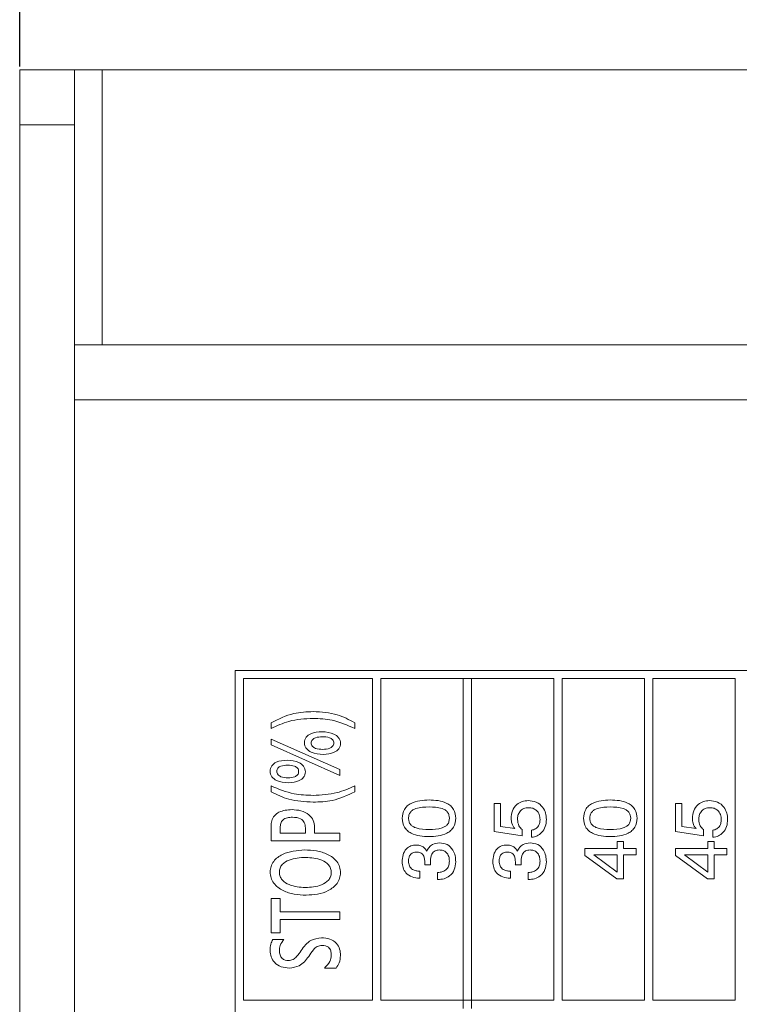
# Model space of a CAD drawing. Header units: millimetres. Extents: x 47 to 120.6, y 37.3 to 135.3.
# Tile 7 of 27: x 47 to 60.1, y 83.8 to 101.7. Entities that reach past the tile are written whole.
import ezdxf

# ---------------------------------------------------------------- set-up
doc = ezdxf.new("R2010")
doc.units = ezdxf.units.MM
doc.header["$PDSIZE"] = -1
doc.layers.add('標註文字', color=4, linetype='Continuous')
doc.styles.add('SLDTEXTSTYLE3', font='kaiu.ttf')
doc.dimstyles.new('SLDDIMSTYLE0', dxfattribs={"dimtxt": 2.5, "dimasz": 2.824978, "dimexe": 0, "dimexo": 0.0625, "dimtad": 1, "dimlfac": 2, "dimrnd": 1e-09, "dimzin": 12, "dimdsep": 46, "dimtxsty": 'SLDTEXTSTYLE3', "dimsah": 1, "dimcen": 0.09, "dimadec": 0, "dimazin": 3, "dimtfac": 1, "dimtofl": 0, "dimtmove": 0, "dimatfit": 3, "dimfxl": 0, "dimfrac": 2, "dimtolj": 1, "dimtzin": 12, "dimarcsym": 0})

# ---------------------------------------------------------------- blocks, each defined once
blk = doc.blocks.new('_D_2')
at = {"layer": 'Defpoints', "color": 0, "transparency": 16777216}
for p in [(47.002, 114.841), (47.002, 100.791), (84.502, 99.791)]:
    blk.add_point(p, dxfattribs=at)
at = {"layer": '標註文字', "color": 0, "lineweight": -2, "transparency": 16777216}
for p, q in [((47.002, 100.854), (47.002, 114.841)), ((81.677, 114.841), (49.827, 114.841)), ((84.502, 99.854), (84.502, 114.841))]:
    blk.add_line(p, q, dxfattribs=at)
at = {"layer": '標註文字', "color": 0, "transparency": 16777216}
for points in [[(49.827, 115.312), (49.827, 114.37), (47.002, 114.841)], [(81.677, 115.312), (81.677, 114.37), (84.502, 114.841)]]:
    blk.add_solid(points, dxfattribs=at)
at = {"layer": '標註文字', "color": 0, "lineweight": 9, "transparency": 16777216, "insert": (65.752, 118.132), "char_height": 2.5, "attachment_point": 2, "style": 'SLDTEXTSTYLE3'}
blk.add_mtext('\\A1;75', dxfattribs=at)
blk = doc.blocks.new('_D_4')
at = {"layer": 'Defpoints', "color": 0, "transparency": 16777216}
for p in [(69.502, 108.13), (47.002, 100.791), (69.502, 100.416)]:
    blk.add_point(p, dxfattribs=at)
at = {"layer": '標註文字', "color": 0, "lineweight": -2, "transparency": 16777216}
for p, q in [((47.002, 100.854), (47.002, 108.13)), ((49.827, 108.13), (66.677, 108.13)), ((69.502, 100.479), (69.502, 108.13))]:
    blk.add_line(p, q, dxfattribs=at)
at = {"layer": '標註文字', "color": 0, "transparency": 16777216}
for points in [[(49.827, 108.6), (49.827, 107.659), (47.002, 108.13)], [(66.677, 108.6), (66.677, 107.659), (69.502, 108.13)]]:
    blk.add_solid(points, dxfattribs=at)
at = {"layer": '標註文字', "color": 0, "lineweight": 9, "transparency": 16777216, "insert": (58.252, 111.42), "char_height": 2.5, "attachment_point": 2, "style": 'SLDTEXTSTYLE3'}
blk.add_mtext('\\A1;45', dxfattribs=at)

msp = doc.modelspace()

# ---------------------------------------------------------------- linework, layer by layer
at = {"color": 7, "linetype": 'Continuous', "lineweight": 9}
for p, q in [((47.0018, 100.7915), (48.0018, 100.7915)), ((47.0018, 99.7915), (47.0018, 100.7915)), ((48.0018, 100.7915), (48.0018, 99.7915)), ((48.0018, 100.7915), (48.5018, 100.7915)), ((48.5018, 100.7915), (68.3768, 100.7915)), ((48.0018, 99.7915), (47.0018, 99.7915)), ((47.0018, 46.7915), (47.0018, 99.7915)), ((48.0018, 46.7915), (48.0018, 99.7915)), ((48.0018, 95.7915), (83.9518, 95.7915)), ((48.0018, 94.7915), (48.0018, 51.7915)), ((79.9768, 89.8665), (50.9268, 89.8665)), ((50.9268, 89.8665), (50.9268, 65.7165)), ((53.4268, 89.7165), (51.0768, 89.7165)), ((51.0768, 89.7165), (51.0768, 83.8665)), ((53.4268, 83.8665), (53.4268, 89.7165)), ((53.5768, 89.7165), (53.5768, 83.8665)), ((55.0768, 89.7165), (53.5768, 89.7165)), ((55.0768, 89.7165), (55.0768, 83.8665)), ((55.0768, 89.7165), (55.2268, 89.7165)), ((55.2268, 89.7165), (55.2268, 83.8665)), ((56.7268, 89.7165), (55.2268, 89.7165)), ((56.7268, 89.7165), (56.7268, 83.8665)), ((58.3768, 89.7165), (56.8768, 89.7165)), ((56.8768, 89.7165), (56.8768, 83.8665)), ((58.3768, 89.7165), (58.3768, 83.8665)), ((58.5268, 89.7165), (58.5268, 83.8665)), ((60.0268, 89.7165), (58.5268, 89.7165)), ((60.0268, 89.7165), (60.0268, 83.8665)), ((51.5768, 88.8075), (51.5768, 88.9142)), ((53.1012, 88.9142), (53.1012, 88.8075)), ((51.5768, 88.5102), (51.5768, 88.617)), ((51.5768, 88.617), (52.8268, 88.0605)), ((52.8268, 87.9538), (51.5768, 88.5102)), ((52.8268, 88.0605), (52.8268, 87.9538)), ((51.5768, 87.6566), (51.5768, 87.7633)), ((53.1012, 87.7633), (53.1012, 87.6566)), ((55.641, 87.4467), (55.7563, 87.4467)), ((55.641, 86.9339), (55.641, 87.4467)), ((55.7563, 87.4467), (55.7563, 87.0263)), ((58.941, 87.4467), (59.0563, 87.4467)), ((58.941, 86.9339), (58.941, 87.4467)), ((59.0563, 87.4467), (59.0563, 87.0263)), ((51.5768, 86.7686), (51.5768, 87.0297)), ((51.7445, 87.0097), (51.7445, 86.9058)), ((51.7445, 86.9058), (52.2018, 86.9058)), ((52.2018, 86.9058), (52.2018, 87.0018)), ((52.3695, 87.0116), (52.3695, 86.9058)), ((52.3695, 86.9058), (52.8268, 86.9058)), ((52.8268, 86.9058), (52.8268, 86.7686)), ((56.149, 86.8556), (55.641, 86.9339)), ((55.7563, 87.0263), (56.0133, 86.9874)), ((56.149, 86.969), (56.149, 86.8556)), ((56.3212, 86.83), (56.3212, 86.9582)), ((59.449, 86.8556), (58.941, 86.9339)), ((59.0563, 87.0263), (59.3133, 86.9874)), ((59.449, 86.969), (59.449, 86.8556)), ((59.6212, 86.83), (59.6212, 86.9582)), ((52.8268, 86.7686), (51.5768, 86.7686)), ((57.8807, 86.753), (57.9961, 86.753)), ((57.8807, 86.6248), (57.8807, 86.753)), ((57.9961, 86.753), (57.9961, 86.6248)), ((59.5307, 86.753), (59.6461, 86.753)), ((59.5307, 86.6248), (59.5307, 86.753)), ((59.6461, 86.753), (59.6461, 86.6248)), ((57.291, 86.4978), (57.291, 86.6248)), ((57.291, 86.6248), (57.8807, 86.6248)), ((57.9961, 86.6248), (58.2268, 86.6248)), ((58.2268, 86.6248), (58.2268, 86.5094)), ((58.941, 86.6248), (59.5307, 86.6248)), ((58.941, 86.4978), (58.941, 86.6248)), ((59.6461, 86.6248), (59.8768, 86.6248)), ((59.8768, 86.6248), (59.8768, 86.5094)), ((57.8739, 86.0735), (57.291, 86.4978)), ((57.8807, 86.5094), (57.4514, 86.5094)), ((57.4514, 86.5094), (57.8807, 86.1939)), ((57.8807, 86.1939), (57.8807, 86.5094)), ((57.9961, 86.5094), (57.9961, 86.0735)), ((58.2268, 86.5094), (57.9961, 86.5094)), ((59.5239, 86.0735), (58.941, 86.4978)), ((59.5307, 86.5094), (59.1014, 86.5094)), ((59.1014, 86.5094), (59.5307, 86.1939)), ((59.5307, 86.1939), (59.5307, 86.5094)), ((59.6461, 86.5094), (59.6461, 86.0735)), ((59.8768, 86.5094), (59.6461, 86.5094)), ((54.2858, 86.2146), (54.2858, 86.0864)), ((54.4811, 86.3292), (54.3744, 86.3298)), ((54.4805, 86.3338), (54.4811, 86.3292)), ((54.6063, 86.0607), (54.6063, 86.1889)), ((55.9358, 86.2146), (55.9358, 86.0864)), ((56.1311, 86.3292), (56.0244, 86.3298)), ((56.1305, 86.3338), (56.1311, 86.3292)), ((56.2563, 86.0607), (56.2563, 86.1889)), ((54.2858, 86.0864), (54.279, 86.0864)), ((54.6133, 86.0607), (54.6063, 86.0607)), ((55.9358, 86.0864), (55.929, 86.0864)), ((56.2633, 86.0607), (56.2563, 86.0607)), ((57.9961, 86.0735), (57.8739, 86.0735)), ((59.6461, 86.0735), (59.5239, 86.0735)), ((51.5768, 85.7168), (51.7445, 85.7168)), ((51.5768, 85.0918), (51.5768, 85.7168)), ((51.7445, 85.7168), (51.7445, 85.4729)), ((51.7445, 85.4729), (52.8268, 85.4729)), ((52.8268, 85.4729), (52.8268, 85.3357)), ((51.7445, 85.3357), (51.7445, 85.0918)), ((52.8268, 85.3357), (51.7445, 85.3357)), ((51.7445, 85.0918), (51.5768, 85.0918)), ((51.6111, 84.9698), (51.8093, 84.9698)), ((52.7621, 84.4516), (52.5486, 84.4516)), ((51.0768, 83.8665), (53.4268, 83.8665)), ((53.5768, 83.8665), (55.0768, 83.8665)), ((55.0768, 83.8665), (55.0768, 83.7165)), ((55.2268, 83.8665), (55.0768, 83.8665)), ((55.2268, 83.8665), (56.7268, 83.8665)), ((55.2268, 83.7165), (55.2268, 83.8665)), ((56.8768, 83.8665), (58.3768, 83.8665)), ((58.5268, 83.8665), (60.0268, 83.8665))]:
    msp.add_line(p, q, dxfattribs=at)
at = {"color": 8, "linetype": 'Continuous', "lineweight": 9}
for p, q in [((48.5018, 95.7915), (48.5018, 100.7915)), ((81.15, 94.7915), (48.0018, 94.7915))]:
    msp.add_line(p, q, dxfattribs=at)
at = {"color": 7, "linetype": 'Continuous', "lineweight": 9}
for points, knots in [([(51.5768, 88.9142), (51.7128, 88.981), (51.9558, 89.1004), (52.2254, 89.1114), (52.3443, 89.1162)], [0, 0, 0, 0, 0.5592314, 1, 1, 1, 1]), ([(52.3443, 89.1162), (52.4943, 89.1087), (52.762, 89.0953), (52.9976, 88.9695), (53.1012, 88.9142)], [0, 0, 0, 0, 0.5601082, 1, 1, 1, 1]), ([(52.3436, 88.9942), (52.1935, 88.986), (51.9256, 88.9713), (51.6834, 88.8576), (51.5768, 88.8075)], [0, 0, 0, 0, 0.5598961, 1, 1, 1, 1]), ([(53.1012, 88.8075), (52.9661, 88.869), (52.7245, 88.979), (52.4601, 88.9896), (52.3436, 88.9942)], [0, 0, 0, 0, 0.5593829, 1, 1, 1, 1]), ([(52.1866, 88.5515), (52.1879, 88.5691), (52.1903, 88.6044), (52.2234, 88.6682), (52.3293, 88.7407), (52.4359, 88.7465), (52.507, 88.7503)], [0, 0, 0, 0, 0.1255479, 0.2509096, 0.5001279, 1, 1, 1, 1]), ([(52.507, 88.7503), (52.5811, 88.7447), (52.6923, 88.7361), (52.8005, 88.659), (52.8375, 88.5938), (52.8406, 88.557), (52.8421, 88.5386)], [0, 0, 0, 0, 0.4992918, 0.7491712, 0.874566, 1, 1, 1, 1]), ([(52.5265, 88.3388), (52.4513, 88.3439), (52.3385, 88.3515), (52.2286, 88.4295), (52.1911, 88.4955), (52.1881, 88.5328), (52.1866, 88.5515)], [0, 0, 0, 0, 0.4994317, 0.7491327, 0.8745341, 1, 1, 1, 1]), ([(52.5108, 88.6589), (52.4677, 88.6571), (52.403, 88.6545), (52.3359, 88.6162), (52.3117, 88.5795), (52.3096, 88.5581), (52.3086, 88.5474)], [0, 0, 0, 0, 0.5005144, 0.7499545, 0.8749528, 1, 1, 1, 1]), ([(52.3086, 88.5474), (52.3094, 88.5361), (52.3112, 88.5136), (52.3283, 88.4833), (52.3547, 88.4618), (52.4162, 88.4333), (52.4733, 88.4316), (52.5189, 88.4302)], [0, 0, 0, 0, 0.1250323, 0.2498362, 0.3748724, 0.5001813, 1, 1, 1, 1]), ([(52.7201, 88.5445), (52.7193, 88.5557), (52.7175, 88.578), (52.6942, 88.6174), (52.6227, 88.6561), (52.5556, 88.6578), (52.5108, 88.6589)], [0, 0, 0, 0, 0.1252263, 0.2502565, 0.499139, 1, 1, 1, 1]), ([(52.5189, 88.4302), (52.5623, 88.4319), (52.6274, 88.4344), (52.694, 88.4748), (52.7172, 88.5122), (52.7192, 88.5338), (52.7201, 88.5445)], [0, 0, 0, 0, 0.5005091, 0.749819, 0.874858, 1, 1, 1, 1]), ([(52.8421, 88.5386), (52.8407, 88.5212), (52.8379, 88.4865), (52.8034, 88.4248), (52.7012, 88.3521), (52.5964, 88.3441), (52.5265, 88.3388)], [0, 0, 0, 0, 0.1254917, 0.250841, 0.5005384, 1, 1, 1, 1]), ([(51.5616, 88.0332), (51.5628, 88.0504), (51.5653, 88.085), (51.5961, 88.1482), (51.6983, 88.2221), (51.803, 88.2281), (51.8729, 88.232)], [0, 0, 0, 0, 0.12557034, 0.25096648, 0.5001999, 1, 1, 1, 1]), ([(51.8786, 88.1406), (51.8361, 88.1391), (51.7829, 88.1372), (51.7255, 88.1104), (51.7013, 88.0897), (51.686, 88.0611), (51.6844, 88.0401), (51.6836, 88.0296)], [0, 0, 0, 0, 0.4996529, 0.6249574, 0.7500504, 0.8749138, 1, 1, 1, 1]), ([(51.8729, 88.232), (51.9463, 88.2264), (52.0564, 88.2179), (52.1624, 88.1396), (52.1974, 88.0744), (52.2004, 88.038), (52.2018, 88.0198)], [0, 0, 0, 0, 0.499235, 0.7490276, 0.8744787, 1, 1, 1, 1]), ([(52.0799, 88.026), (52.0791, 88.0369), (52.0776, 88.0586), (52.0615, 88.0879), (52.0367, 88.1095), (51.9774, 88.1371), (51.9225, 88.139), (51.8786, 88.1406)], [0, 0, 0, 0, 0.1250516, 0.2500142, 0.375114, 0.500398, 1, 1, 1, 1]), ([(51.8929, 87.8205), (51.8187, 87.8253), (51.7074, 87.8325), (51.6007, 87.9121), (51.5658, 87.9781), (51.563, 88.0148), (51.5616, 88.0332)], [0, 0, 0, 0, 0.49936973, 0.74903772, 0.87445331, 1, 1, 1, 1]), ([(51.6836, 88.0296), (51.6844, 88.0187), (51.6861, 87.9969), (51.7086, 87.9584), (51.7759, 87.9168), (51.8416, 87.9139), (51.8855, 87.9119)], [0, 0, 0, 0, 0.1253175, 0.2504756, 0.4996462, 1, 1, 1, 1]), ([(51.8855, 87.9119), (51.9279, 87.9138), (51.9914, 87.9165), (52.0562, 87.9571), (52.0774, 87.9945), (52.0791, 88.0155), (52.0799, 88.026)], [0, 0, 0, 0, 0.500206, 0.7494981, 0.8747486, 1, 1, 1, 1]), ([(52.2018, 88.0198), (52.2006, 88.0027), (52.198, 87.9684), (52.165, 87.9071), (52.0656, 87.8332), (51.962, 87.8255), (51.8929, 87.8205)], [0, 0, 0, 0, 0.1255595, 0.2510199, 0.5007572, 1, 1, 1, 1]), ([(51.5768, 87.7633), (51.7147, 87.7068), (51.9611, 87.6057), (52.2266, 87.5961), (52.3436, 87.5918)], [0, 0, 0, 0, 0.55948835, 1, 1, 1, 1]), ([(52.3443, 87.4698), (52.1938, 87.4772), (51.9252, 87.4902), (51.6833, 87.6058), (51.5768, 87.6566)], [0, 0, 0, 0, 0.5600288, 1, 1, 1, 1]), ([(52.3436, 87.5918), (52.491, 87.5989), (52.7544, 87.6115), (52.9952, 87.7169), (53.1012, 87.7633)], [0, 0, 0, 0, 0.5599683, 1, 1, 1, 1]), ([(53.1012, 87.6566), (52.9665, 87.5941), (52.7256, 87.4822), (52.461, 87.4736), (52.3443, 87.4698)], [0, 0, 0, 0, 0.5590979, 1, 1, 1, 1]), ([(53.9653, 87.1751), (53.9719, 87.2316), (53.9819, 87.3166), (54.056, 87.4032), (54.1964, 87.496), (54.3393, 87.5035), (54.4535, 87.5094)], [0, 0, 0, 0, 0.2491408, 0.3747236, 0.5004751, 1, 1, 1, 1]), ([(54.4535, 87.5094), (54.5091, 87.5075), (54.6202, 87.5037), (54.7567, 87.4648), (54.8497, 87.403), (54.9237, 87.3164), (54.9333, 87.2315), (54.9397, 87.1751)], [0, 0, 0, 0, 0.2509024, 0.5010903, 0.6264171, 0.7516133, 1, 1, 1, 1]), ([(55.9486, 87.1717), (55.9524, 87.2193), (55.9598, 87.3142), (56.0393, 87.4264), (56.1471, 87.4886), (56.2216, 87.494), (56.2589, 87.4966)], [0, 0, 0, 0, 0.2803281, 0.559443, 0.7794421, 1, 1, 1, 1]), ([(56.2589, 87.4966), (56.3093, 87.4918), (56.4098, 87.4822), (56.5225, 87.3895), (56.582, 87.273), (56.5871, 87.1943), (56.5897, 87.1549)], [0, 0, 0, 0, 0.2798531, 0.5589856, 0.7792398, 1, 1, 1, 1]), ([(57.2653, 87.1751), (57.2719, 87.2316), (57.2819, 87.3166), (57.356, 87.4032), (57.4964, 87.496), (57.6393, 87.5035), (57.7535, 87.5094)], [0, 0, 0, 0, 0.2491408, 0.3747236, 0.5004751, 1, 1, 1, 1]), ([(57.7535, 87.5094), (57.8091, 87.5075), (57.9202, 87.5037), (58.0567, 87.4648), (58.1497, 87.403), (58.2237, 87.3164), (58.2333, 87.2315), (58.2397, 87.1751)], [0, 0, 0, 0, 0.2509024, 0.5010903, 0.6264171, 0.7516133, 1, 1, 1, 1]), ([(59.2486, 87.1717), (59.2524, 87.2193), (59.2598, 87.3142), (59.3393, 87.4264), (59.4471, 87.4886), (59.5216, 87.494), (59.5589, 87.4966)], [0, 0, 0, 0, 0.2803281, 0.559443, 0.7794421, 1, 1, 1, 1]), ([(59.5589, 87.4966), (59.6093, 87.4918), (59.7098, 87.4822), (59.8225, 87.3895), (59.882, 87.273), (59.8871, 87.1943), (59.8897, 87.1549)], [0, 0, 0, 0, 0.2798531, 0.5589856, 0.7792398, 1, 1, 1, 1]), ([(51.5768, 87.0297), (51.5791, 87.0643), (51.5837, 87.1335), (51.6353, 87.2269), (51.7582, 87.3195), (51.8765, 87.3272), (51.9594, 87.3327)], [0, 0, 0, 0, 0.187307, 0.3740489, 0.5609906, 1, 1, 1, 1]), ([(51.9594, 87.3327), (52.0143, 87.3294), (52.1238, 87.323), (52.2619, 87.2519), (52.3586, 87.1419), (52.3659, 87.055), (52.3695, 87.0116)], [0, 0, 0, 0, 0.2810002, 0.5609039, 0.7806885, 1, 1, 1, 1]), ([(54.4535, 87.3812), (54.3726, 87.3794), (54.2714, 87.377), (54.16, 87.3303), (54.1133, 87.2911), (54.0847, 87.2363), (54.082, 87.1962), (54.0807, 87.1761)], [0, 0, 0, 0, 0.4999047, 0.6251667, 0.7500876, 0.8748731, 1, 1, 1, 1]), ([(54.8243, 87.1761), (54.823, 87.1961), (54.8204, 87.236), (54.7923, 87.2909), (54.7458, 87.3301), (54.6351, 87.3772), (54.5342, 87.3794), (54.4535, 87.3812)], [0, 0, 0, 0, 0.1251067, 0.2499673, 0.374902, 0.5001477, 1, 1, 1, 1]), ([(56.2696, 87.3684), (56.2379, 87.3657), (56.1746, 87.3602), (56.103, 87.3019), (56.0684, 87.2273), (56.0655, 87.1778), (56.064, 87.1531)], [0, 0, 0, 0, 0.2800468, 0.5588924, 0.7791575, 1, 1, 1, 1]), ([(56.4743, 87.1517), (56.4718, 87.1832), (56.467, 87.2462), (56.4146, 87.3205), (56.3437, 87.3629), (56.2943, 87.3666), (56.2696, 87.3684)], [0, 0, 0, 0, 0.2802804, 0.5595279, 0.7794727, 1, 1, 1, 1]), ([(57.7535, 87.3812), (57.6726, 87.3794), (57.5714, 87.377), (57.46, 87.3303), (57.4133, 87.2911), (57.3847, 87.2363), (57.382, 87.1962), (57.3807, 87.1761)], [0, 0, 0, 0, 0.4999047, 0.6251667, 0.7500876, 0.8748731, 1, 1, 1, 1]), ([(58.1243, 87.1761), (58.123, 87.1961), (58.1204, 87.236), (58.0923, 87.2909), (58.0458, 87.3301), (57.9351, 87.3772), (57.8342, 87.3794), (57.7535, 87.3812)], [0, 0, 0, 0, 0.1251067, 0.2499673, 0.374902, 0.5001477, 1, 1, 1, 1]), ([(59.5696, 87.3684), (59.5379, 87.3657), (59.4746, 87.3602), (59.403, 87.3019), (59.3684, 87.2273), (59.3655, 87.1778), (59.364, 87.1531)], [0, 0, 0, 0, 0.2800468, 0.5588924, 0.77915754, 1, 1, 1, 1]), ([(59.7743, 87.1517), (59.7718, 87.1832), (59.767, 87.2462), (59.7146, 87.3205), (59.6437, 87.3629), (59.5943, 87.3666), (59.5696, 87.3684)], [0, 0, 0, 0, 0.2802804, 0.5595279, 0.7794727, 1, 1, 1, 1]), ([(51.9672, 87.1955), (51.9363, 87.1941), (51.8746, 87.1914), (51.7928, 87.1536), (51.749, 87.0829), (51.746, 87.0341), (51.7445, 87.0097)], [0, 0, 0, 0, 0.2811492, 0.5600511, 0.7793223, 1, 1, 1, 1]), ([(52.2018, 87.0018), (52.1993, 87.0348), (52.1942, 87.1005), (52.1044, 87.1883), (52.0193, 87.1927), (51.9672, 87.1955)], [0, 0, 0, 0, 0.2808838, 0.5594321, 1, 1, 1, 1]), ([(54.4535, 86.8428), (54.3979, 86.8446), (54.2867, 86.8483), (54.1501, 86.8868), (54.0566, 86.9479), (53.982, 87.0339), (53.972, 87.1187), (53.9653, 87.1751)], [0, 0, 0, 0, 0.2509482, 0.50123943, 0.62658642, 0.75176066, 1, 1, 1, 1]), ([(54.0807, 87.1761), (54.0821, 87.1561), (54.0848, 87.116), (54.1136, 87.0614), (54.1604, 87.0224), (54.2714, 86.9751), (54.3726, 86.9728), (54.4535, 86.971)], [0, 0, 0, 0, 0.1250804, 0.2498714, 0.3747952, 0.5000499, 1, 1, 1, 1]), ([(54.4535, 86.971), (54.5341, 86.9728), (54.6349, 86.9751), (54.7454, 87.0226), (54.7918, 87.0617), (54.8203, 87.1162), (54.8229, 87.1561), (54.8243, 87.1761)], [0, 0, 0, 0, 0.4998945, 0.6251522, 0.7500763, 0.8748793, 1, 1, 1, 1]), ([(54.9397, 87.1751), (54.9332, 87.1188), (54.9234, 87.0341), (54.849, 86.9483), (54.7561, 86.8868), (54.6198, 86.8483), (54.509, 86.8446), (54.4535, 86.8428)], [0, 0, 0, 0, 0.2483258, 0.3735033, 0.4988302, 0.7490819, 1, 1, 1, 1]), ([(56.0133, 86.9874), (55.9921, 87.0187), (55.954, 87.0748), (55.9503, 87.142), (55.9486, 87.1717)], [0, 0, 0, 0, 0.5587675, 1, 1, 1, 1]), ([(56.064, 87.1531), (56.0685, 87.1131), (56.0766, 87.0417), (56.1268, 86.9912), (56.149, 86.969)], [0, 0, 0, 0, 0.5591829, 1, 1, 1, 1]), ([(56.5897, 87.1549), (56.5865, 87.1111), (56.5802, 87.0237), (56.515, 86.9167), (56.4232, 86.8478), (56.3552, 86.8359), (56.3212, 86.83)], [0, 0, 0, 0, 0.2803378, 0.559784, 0.7797246, 1, 1, 1, 1]), ([(56.3212, 86.9582), (56.346, 86.9646), (56.3954, 86.9775), (56.4461, 87.0309), (56.4708, 87.0919), (56.4731, 87.1317), (56.4743, 87.1517)], [0, 0, 0, 0, 0.2796828, 0.5589423, 0.7792775, 1, 1, 1, 1]), ([(57.7535, 86.8428), (57.6979, 86.8446), (57.5867, 86.8483), (57.4501, 86.8868), (57.3566, 86.9479), (57.282, 87.0339), (57.272, 87.1187), (57.2653, 87.1751)], [0, 0, 0, 0, 0.2509482, 0.5012394, 0.6265864, 0.7517607, 1, 1, 1, 1]), ([(57.3807, 87.1761), (57.3821, 87.1561), (57.3848, 87.116), (57.4136, 87.0614), (57.4604, 87.0224), (57.5714, 86.9751), (57.6726, 86.9728), (57.7535, 86.971)], [0, 0, 0, 0, 0.1250804, 0.2498714, 0.3747952, 0.5000499, 1, 1, 1, 1]), ([(57.7535, 86.971), (57.8341, 86.9728), (57.9349, 86.9751), (58.0454, 87.0226), (58.0918, 87.0617), (58.1203, 87.1162), (58.1229, 87.1561), (58.1243, 87.1761)], [0, 0, 0, 0, 0.4998945, 0.6251522, 0.7500763, 0.8748793, 1, 1, 1, 1]), ([(58.2397, 87.1751), (58.2332, 87.1188), (58.2234, 87.0341), (58.149, 86.9483), (58.0561, 86.8868), (57.9198, 86.8483), (57.809, 86.8446), (57.7535, 86.8428)], [0, 0, 0, 0, 0.2483258, 0.3735033, 0.4988302, 0.7490819, 1, 1, 1, 1]), ([(59.3133, 86.9874), (59.2921, 87.0187), (59.254, 87.0748), (59.2503, 87.142), (59.2486, 87.1717)], [0, 0, 0, 0, 0.5587675, 1, 1, 1, 1]), ([(59.364, 87.1531), (59.3685, 87.1131), (59.3766, 87.0417), (59.4268, 86.9912), (59.449, 86.969)], [0, 0, 0, 0, 0.5591829, 1, 1, 1, 1]), ([(59.8897, 87.1549), (59.8865, 87.1111), (59.8802, 87.0237), (59.815, 86.9167), (59.7232, 86.8478), (59.6552, 86.8359), (59.6212, 86.83)], [0, 0, 0, 0, 0.2803378, 0.559784, 0.7797246, 1, 1, 1, 1]), ([(59.6212, 86.9582), (59.646, 86.9646), (59.6954, 86.9775), (59.7461, 87.0309), (59.7708, 87.0919), (59.7731, 87.1317), (59.7743, 87.1517)], [0, 0, 0, 0, 0.2796828, 0.5589423, 0.7792775, 1, 1, 1, 1]), ([(54.4132, 86.5747), (54.4247, 86.6), (54.4476, 86.6505), (54.5271, 86.7157), (54.5988, 86.7229), (54.6426, 86.7274)], [0, 0, 0, 0, 0.2808991, 0.5611056, 1, 1, 1, 1]), ([(54.6426, 86.7274), (54.6909, 86.722), (54.7875, 86.7112), (54.8873, 86.6112), (54.9337, 86.496), (54.9377, 86.4207), (54.9397, 86.383)], [0, 0, 0, 0, 0.2793607, 0.558332, 0.7789141, 1, 1, 1, 1]), ([(56.0632, 86.5747), (56.0747, 86.6), (56.0976, 86.6505), (56.1771, 86.7157), (56.2488, 86.7229), (56.2926, 86.7274)], [0, 0, 0, 0, 0.2808991, 0.5611056, 1, 1, 1, 1]), ([(56.2926, 86.7274), (56.3409, 86.722), (56.4375, 86.7112), (56.5373, 86.6112), (56.5837, 86.496), (56.5877, 86.4207), (56.5897, 86.383)], [0, 0, 0, 0, 0.2793607, 0.558332, 0.7789141, 1, 1, 1, 1]), ([(51.5616, 86.1996), (51.5644, 86.2342), (51.5701, 86.3033), (51.6385, 86.4263), (51.8409, 86.5725), (52.0496, 86.5896), (52.1887, 86.6009)], [0, 0, 0, 0, 0.1254983, 0.2509339, 0.5007646, 1, 1, 1, 1]), ([(52.1887, 86.6009), (52.2607, 86.5981), (52.4044, 86.5925), (52.6117, 86.529), (52.7636, 86.4229), (52.8337, 86.2938), (52.8393, 86.2218), (52.8421, 86.1858)], [0, 0, 0, 0, 0.2507033, 0.5009695, 0.7498713, 0.8749006, 1, 1, 1, 1]), ([(53.9653, 86.3832), (53.9675, 86.4255), (53.972, 86.5099), (54.0282, 86.618), (54.1214, 86.6813), (54.188, 86.6864), (54.2213, 86.6889)], [0, 0, 0, 0, 0.28090305, 0.56016019, 0.77970642, 1, 1, 1, 1]), ([(54.2291, 86.5607), (54.2053, 86.5588), (54.1577, 86.555), (54.1052, 86.5087), (54.0834, 86.4511), (54.0816, 86.414), (54.0807, 86.3955)], [0, 0, 0, 0, 0.2799727, 0.5582824, 0.7787932, 1, 1, 1, 1]), ([(54.2213, 86.6889), (54.2434, 86.6876), (54.2876, 86.6851), (54.3633, 86.6538), (54.3943, 86.6047), (54.4132, 86.5747)], [0, 0, 0, 0, 0.2814183, 0.5622336, 1, 1, 1, 1]), ([(54.3756, 86.3698), (54.3749, 86.3929), (54.3735, 86.4389), (54.3574, 86.4961), (54.3278, 86.5323), (54.2875, 86.5567), (54.2525, 86.5591), (54.2291, 86.5607)], [0, 0, 0, 0, 0.2507958, 0.5005317, 0.6255696, 0.7505786, 1, 1, 1, 1]), ([(54.6418, 86.5992), (54.614, 86.5962), (54.5586, 86.5903), (54.4867, 86.513), (54.4814, 86.4416), (54.4781, 86.3979)], [0, 0, 0, 0, 0.2802531, 0.5596856, 1, 1, 1, 1]), ([(54.8243, 86.3957), (54.8224, 86.4247), (54.8188, 86.4825), (54.7754, 86.5542), (54.7101, 86.5943), (54.6646, 86.5976), (54.6418, 86.5992)], [0, 0, 0, 0, 0.2806558, 0.559744, 0.7795108, 1, 1, 1, 1]), ([(55.6153, 86.3832), (55.6175, 86.4255), (55.622, 86.5099), (55.6782, 86.618), (55.7714, 86.6813), (55.838, 86.6864), (55.8713, 86.6889)], [0, 0, 0, 0, 0.280903, 0.5601602, 0.7797064, 1, 1, 1, 1]), ([(55.8791, 86.5607), (55.8553, 86.5588), (55.8077, 86.555), (55.7552, 86.5087), (55.7334, 86.4511), (55.7316, 86.414), (55.7307, 86.3955)], [0, 0, 0, 0, 0.2799727, 0.5582824, 0.7787932, 1, 1, 1, 1]), ([(55.8713, 86.6889), (55.8934, 86.6876), (55.9376, 86.6851), (56.0133, 86.6538), (56.0443, 86.6047), (56.0632, 86.5747)], [0, 0, 0, 0, 0.2814183, 0.5622336, 1, 1, 1, 1]), ([(56.0256, 86.3698), (56.0249, 86.3929), (56.0235, 86.4389), (56.0074, 86.4961), (55.9778, 86.5323), (55.9375, 86.5567), (55.9025, 86.5591), (55.8791, 86.5607)], [0, 0, 0, 0, 0.2507958, 0.5005317, 0.6255696, 0.7505786, 1, 1, 1, 1]), ([(56.2918, 86.5992), (56.264, 86.5962), (56.2086, 86.5903), (56.1367, 86.513), (56.1314, 86.4416), (56.1281, 86.3979)], [0, 0, 0, 0, 0.2802531, 0.5596856, 1, 1, 1, 1]), ([(56.4743, 86.3957), (56.4724, 86.4247), (56.4688, 86.4825), (56.4254, 86.5542), (56.3601, 86.5943), (56.3146, 86.5976), (56.2918, 86.5992)], [0, 0, 0, 0, 0.2806558, 0.559744, 0.7795108, 1, 1, 1, 1]), ([(52.2064, 86.4638), (52.104, 86.4586), (51.9506, 86.4508), (51.7912, 86.3581), (51.7359, 86.2695), (51.7315, 86.2185), (51.7293, 86.1929)], [0, 0, 0, 0, 0.5002776, 0.7496488, 0.8747621, 1, 1, 1, 1]), ([(52.6744, 86.1867), (52.6723, 86.2121), (52.6682, 86.2627), (52.616, 86.3521), (52.4607, 86.4495), (52.3081, 86.4581), (52.2064, 86.4638)], [0, 0, 0, 0, 0.1253244, 0.2505671, 0.5000069, 1, 1, 1, 1]), ([(54.279, 86.0864), (54.2332, 86.0898), (54.1419, 86.0967), (54.0326, 86.1713), (53.9729, 86.2756), (53.9678, 86.3473), (53.9653, 86.3832)], [0, 0, 0, 0, 0.2803906, 0.559399, 0.7793652, 1, 1, 1, 1]), ([(54.0807, 86.3955), (54.0829, 86.3659), (54.0872, 86.3071), (54.1451, 86.2421), (54.2171, 86.2176), (54.2629, 86.2156), (54.2858, 86.2146)], [0, 0, 0, 0, 0.28022417, 0.55800122, 0.77861717, 1, 1, 1, 1]), ([(54.3744, 86.3298), (54.3748, 86.3372), (54.3755, 86.3506), (54.3755, 86.3639), (54.3756, 86.3698)], [0, 0, 0, 0, 0.5599977, 1, 1, 1, 1]), ([(54.4781, 86.3979), (54.4784, 86.3859), (54.4789, 86.3645), (54.48, 86.3432), (54.4805, 86.3338)], [0, 0, 0, 0, 0.5599861, 1, 1, 1, 1]), ([(54.6063, 86.1889), (54.6381, 86.1917), (54.7015, 86.1971), (54.7797, 86.2466), (54.8196, 86.3207), (54.8227, 86.3706), (54.8243, 86.3957)], [0, 0, 0, 0, 0.2806915, 0.5594019, 0.7792757, 1, 1, 1, 1]), ([(54.9397, 86.383), (54.9355, 86.3344), (54.9272, 86.2372), (54.8407, 86.1254), (54.7276, 86.0678), (54.6515, 86.0631), (54.6133, 86.0607)], [0, 0, 0, 0, 0.280115, 0.5590167, 0.7791969, 1, 1, 1, 1]), ([(55.929, 86.0864), (55.8832, 86.0898), (55.7919, 86.0967), (55.6826, 86.1713), (55.6229, 86.2756), (55.6178, 86.3473), (55.6153, 86.3832)], [0, 0, 0, 0, 0.2803906, 0.559399, 0.7793652, 1, 1, 1, 1]), ([(55.7307, 86.3955), (55.7329, 86.3659), (55.7372, 86.3071), (55.7951, 86.2421), (55.8671, 86.2176), (55.9129, 86.2156), (55.9358, 86.2146)], [0, 0, 0, 0, 0.2802242, 0.5580012, 0.7786172, 1, 1, 1, 1]), ([(56.0244, 86.3298), (56.0248, 86.3372), (56.0255, 86.3506), (56.0255, 86.3639), (56.0256, 86.3698)], [0, 0, 0, 0, 0.55999774, 1, 1, 1, 1]), ([(56.1281, 86.3979), (56.1284, 86.3859), (56.1289, 86.3645), (56.13, 86.3432), (56.1305, 86.3338)], [0, 0, 0, 0, 0.5599861, 1, 1, 1, 1]), ([(56.2563, 86.1889), (56.2881, 86.1917), (56.3515, 86.1971), (56.4297, 86.2466), (56.4696, 86.3207), (56.4727, 86.3706), (56.4743, 86.3957)], [0, 0, 0, 0, 0.2806915, 0.5594019, 0.7792757, 1, 1, 1, 1]), ([(56.5897, 86.383), (56.5855, 86.3344), (56.5772, 86.2372), (56.4907, 86.1254), (56.3776, 86.0678), (56.3015, 86.0631), (56.2633, 86.0607)], [0, 0, 0, 0, 0.280115, 0.5590167, 0.7791969, 1, 1, 1, 1]), ([(52.2173, 85.7778), (52.1448, 85.7807), (52, 85.7864), (51.7912, 85.8513), (51.6394, 85.9601), (51.5701, 86.0908), (51.5644, 86.1633), (51.5616, 86.1996)], [0, 0, 0, 0, 0.2507273, 0.5009881, 0.7498542, 0.8748669, 1, 1, 1, 1]), ([(51.7293, 86.1929), (51.7317, 86.1675), (51.7365, 86.1167), (51.7932, 86.0295), (51.9482, 85.9332), (52.1011, 85.9223), (52.203, 85.915)], [0, 0, 0, 0, 0.1252341, 0.2504846, 0.5002545, 1, 1, 1, 1]), ([(52.203, 85.915), (52.3039, 85.922), (52.4552, 85.9325), (52.6098, 86.0257), (52.6672, 86.1112), (52.672, 86.1615), (52.6744, 86.1867)], [0, 0, 0, 0, 0.4998357, 0.7496281, 0.8747778, 1, 1, 1, 1]), ([(52.8421, 86.1858), (52.8393, 86.1512), (52.8336, 86.0819), (52.7665, 85.9577), (52.6234, 85.8522), (52.4248, 85.7868), (52.2865, 85.7808), (52.2173, 85.7778)], [0, 0, 0, 0, 0.1250803, 0.2500975, 0.4991284, 0.749337, 1, 1, 1, 1]), ([(51.5616, 84.7702), (51.5625, 84.8098), (51.564, 84.8804), (51.5968, 84.9426), (51.6111, 84.9698)], [0, 0, 0, 0, 0.5609385, 1, 1, 1, 1]), ([(51.8093, 84.9698), (51.7832, 84.9356), (51.7364, 84.8744), (51.7315, 84.798), (51.7293, 84.7643)], [0, 0, 0, 0, 0.5588903, 1, 1, 1, 1]), ([(52.1252, 84.7702), (52.1778, 84.8428), (52.2717, 84.9722), (52.4283, 84.9917), (52.4972, 85.0003)], [0, 0, 0, 0, 0.56039928, 1, 1, 1, 1]), ([(52.4972, 85.0003), (52.5475, 84.9975), (52.6478, 84.9919), (52.7712, 84.9135), (52.8347, 84.7973), (52.8396, 84.7185), (52.8421, 84.679)], [0, 0, 0, 0, 0.280759, 0.5593759, 0.779274, 1, 1, 1, 1]), ([(51.9065, 84.4516), (51.8568, 84.455), (51.7576, 84.462), (51.6389, 84.5422), (51.5711, 84.6535), (51.5648, 84.7313), (51.5616, 84.7702)], [0, 0, 0, 0, 0.2804764, 0.5595412, 0.7796097, 1, 1, 1, 1]), ([(51.7293, 84.7643), (51.7313, 84.7389), (51.7352, 84.6883), (51.7752, 84.6267), (51.8329, 84.593), (51.8727, 84.5902), (51.8927, 84.5888)], [0, 0, 0, 0, 0.2804537, 0.5598515, 0.7795568, 1, 1, 1, 1]), ([(51.8927, 84.5888), (51.9222, 84.5913), (51.9812, 84.5965), (52.0586, 84.6719), (52.0999, 84.7329), (52.1252, 84.7702)], [0, 0, 0, 0, 0.2792568, 0.5584562, 1, 1, 1, 1]), ([(52.5089, 84.8631), (52.4776, 84.8592), (52.4149, 84.8512), (52.3316, 84.7715), (52.2893, 84.7046), (52.2633, 84.6635)], [0, 0, 0, 0, 0.2786896, 0.5580472, 1, 1, 1, 1]), ([(52.6744, 84.6888), (52.6732, 84.7146), (52.6707, 84.766), (52.6313, 84.8309), (52.5695, 84.8598), (52.5291, 84.862), (52.5089, 84.8631)], [0, 0, 0, 0, 0.2809611, 0.5593225, 0.779085, 1, 1, 1, 1]), ([(52.2633, 84.6635), (52.212, 84.596), (52.1204, 84.4755), (51.9719, 84.4589), (51.9065, 84.4516)], [0, 0, 0, 0, 0.5600585, 1, 1, 1, 1]), ([(52.5486, 84.4516), (52.5877, 84.4882), (52.6573, 84.5536), (52.6692, 84.6475), (52.6744, 84.6888)], [0, 0, 0, 0, 0.5600834, 1, 1, 1, 1]), ([(52.8421, 84.679), (52.8376, 84.6326), (52.8295, 84.5498), (52.7826, 84.4815), (52.7621, 84.4516)], [0, 0, 0, 0, 0.5608999, 1, 1, 1, 1])]:
    msp.add_open_spline(points, degree=3, knots=knots, dxfattribs=at)

# ---------------------------------------------------------------- dimensions: what is measured, and where the dimension line sits
at = {"layer": '標註文字', "lineweight": 9}
for base, p1, p2, picture, middle in [((47.0018, 114.8412), (84.5018, 99.7915), (47.0018, 100.7915), '_D_2', (65.7518, 114.8412)), ((69.5018, 108.1296), (47.0018, 100.7915), (69.5018, 100.4165), '_D_4', (58.2518, 108.1296))]:
    dim = msp.add_linear_dim(base=base, p1=p1, p2=p2, angle=180, dimstyle='SLDDIMSTYLE0', dxfattribs=at)
    dim.commit()
    dim.dimension.update_dxf_attribs({"geometry": picture, "text_midpoint": middle, "dimtype": 160})

doc.saveas('drawing.dxf')
